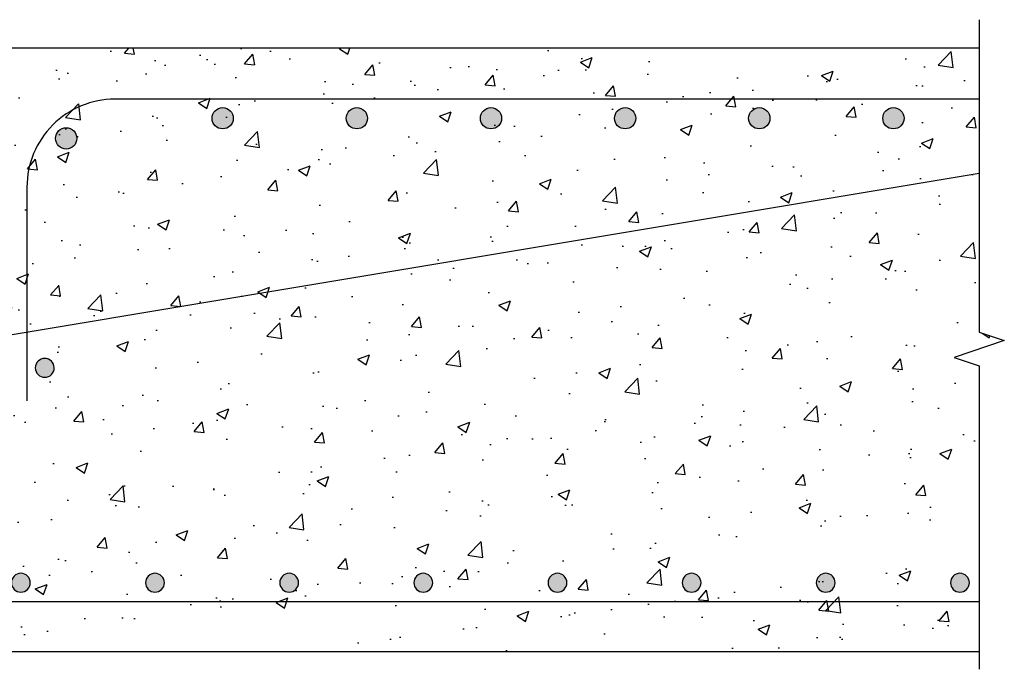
# Model space of a CAD drawing. Header units: inches. Extents: x 144.6 to 168.5, y 21.9 to 43.
# Tile 7 of 7: x 164 to 168.5, y 37.3 to 40.3. Entities that reach past the tile are written whole.
import ezdxf

# ---------------------------------------------------------------- set-up
doc = ezdxf.new("R2010")
doc.units = ezdxf.units.IN
doc.header["$MEASUREMENT"] = 0
doc.layers.add('G-Anno-Std-Scrn', color=250, linetype='Continuous')

# ---------------------------------------------------------------- blocks, each defined once
blk = doc.blocks.new('Reinforcing Bar Section_USACE - __9-1493162-Section 31')
h = blk.add_hatch(color=256)
h.dxf.hatch_style = 1
h.paths.add_polyline_path([(773.77, -31.894, 1), (774.895, -31.894, 1)])
for start, end in [(0, 180), (180, 0)]:
    blk.add_arc((774.332, -31.894), 0.562, start, end)
blk = doc.blocks.new('Reinforcing Bar Section_USACE - _10')
h = blk.add_hatch(color=256)
h.dxf.hatch_style = 1
h.paths.add_polyline_path([(-0.635, 0, 1), (0.635, 0, 1)])
blk.add_circle((0, 0), 0.635)
blk = doc.blocks.new('Reinforcing Bar Section_USACE - __9-1453024-Section 31')
h = blk.add_hatch(color=256)
h.dxf.hatch_style = 1
h.paths.add_polyline_path([(770.743, -19.078, 1), (771.868, -19.078, 1)])
for radius, start, end in [(0.562, 0, 180), (0.563, 180, 360)]:
    blk.add_arc((771.305, -19.078), radius, start, end)

msp = doc.modelspace()

# ---------------------------------------------------------------- hatches: boundary and pattern name
at = {"layer": 'G-Anno-Std-Scrn', "lineweight": -3}
h = msp.add_hatch(dxfattribs=at)
h.set_pattern_fill('AR-CONC', color=256, scale=0.07736, style=0)
h.set_pattern_definition([(50, (156.53366, 35.7097), (0.55487, -0.048545), [0.05802, -0.638217]), (355, (156.53366, 35.7097), (-0.107338, 0.581893), [0.046416, -0.510573]), (100.4514, (156.5799, 35.70565), (0.447532, 0.533348), [0.04931, -0.5424]), (46.184, (156.53366, 35.8644), (0.825614, -0.128045), [0.08703, -0.957325]), (96.6356, (156.6025, 35.85374), (0.72305, 0.753574), [0.073964, -0.8136]), (351.184, (156.5337, 35.8644), (0.72305, 0.753574), [0.069624, -0.76586]), (21, (156.61102, 35.82573), (0.461765, -0.311464), [0.05802, -0.638217]), (326, (156.611, 35.82573), (0.188228, 0.560973), [0.046416, -0.510573]), (71.4514, (156.6495, 35.7998), (0.649993, 0.24951), [0.04931, -0.5424]), (37.5, (156.53366, 35.7097), (0.0094068, 0.2575254), [0, -0.504385, 0, -0.5183094, 0, -0.5125075]), (7.5, (156.53366, 35.7097), (0.2035096, 0.3051154), [0, -0.295514, 0, -0.492781, 0, -0.195333]), (327.5, (156.36115, 35.7097), (0.412963, -0.0174484), [0, -0.193399, 0, -0.603405, 0, -0.800672]), (317.5, (156.2838, 35.7097), (0.451151, 0.077441), [0, -0.251419, 0, -0.400723, 0, -0.568593])])
h.paths.add_polyline_path([(168.3893, 40.1945), (163.9296, 40.1945), (163.9296, 40.0759), (163.92, 40.0372), (163.8813, 40.0372), (163.8813, 39.6757), (163.5332, 39.0728), (163.5718, 39.0728), (163.5718, 39.0341), (163.2237, 39.0341), (163.2237, 38.8056), (163.185, 38.767), (163.1464, 38.8056), (163.1464, 39.0341), (162.6822, 39.0341), (162.6822, 38.8056), (162.6435, 38.767), (162.6048, 38.8056), (162.6048, 39.0341), (162.4888, 39.0341), (162.2567, 39.0341), (162.2567, 39.0728), (162.2954, 39.0728), (161.9473, 39.6757), (161.9473, 40.0372), (161.9086, 40.0372), (161.9086, 40.1945), (161.5992, 40.1945), (161.5992, 40.0372), (161.5605, 40.0372), (161.5605, 39.6783), (161.2124, 39.0753), (161.251, 39.0753), (161.251, 39.0341), (160.9029, 39.0341), (160.9029, 38.8056), (160.8643, 38.767), (160.8256, 38.8056), (160.8256, 39.0341), (160.3614, 39.0341), (160.3614, 38.8056), (160.3227, 38.767), (160.2841, 38.8056), (160.2841, 39.0341), (160.168, 39.0341), (159.9359, 39.0341), (159.9359, 39.0753), (159.9746, 39.0753), (159.6265, 39.6783), (159.6265, 40.0372), (159.5878, 40.0372), (159.5878, 40.1945), (158.4661, 40.1945), (158.4661, 37.4095), (168.3893, 37.4095), (168.3893, 38.7283), (168.2733, 38.767), (168.5053, 38.8443), (168.3893, 38.883)])

# ---------------------------------------------------------------- linework, layer by layer
for p, q in [((168.3893, 40.1945), (163.92, 40.1945)), ((159.0472, 37.6402), (168.3893, 37.6402)), ((158.4661, 37.4095), (168.3893, 37.4095))]:
    msp.add_line(p, q, dxfattribs=at)
msp.add_lwpolyline([(168.3893, 40.3256), (168.3893, 38.883), (168.5053, 38.8443), (168.2733, 38.767), (168.3893, 38.7283), (168.3893, 37.3276)], dxfattribs=at)
for points in [[(168.3893, 39.9587), (164.4026, 39.9587, 0.414214), (163.9965, 39.5525), (163.9965, 38.566)], [(168.3893, 39.615), (163.5663, 38.8112, -0.041311), (163.4995, 38.8056), (158.7397, 38.8056)]]:
    msp.add_lwpolyline(points, format="xyb", dxfattribs=at)

# ---------------------------------------------------------------- block references
at = {"layer": 'G-Anno-Std-Scrn', "lineweight": -3, "xscale": 0.07735961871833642, "yscale": 0.07735961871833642, "zscale": 0.07735961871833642}
for name, p in [('Reinforcing Bar Section_USACE - _10', (164.8995, 39.8709)), ('Reinforcing Bar Section_USACE - _10', (165.5184, 39.8709)), ('Reinforcing Bar Section_USACE - _10', (166.1373, 39.8709)), ('Reinforcing Bar Section_USACE - _10', (166.7562, 39.8709)), ('Reinforcing Bar Section_USACE - _10', (167.375, 39.8709)), ('Reinforcing Bar Section_USACE - _10', (167.9939, 39.8709)), ('Reinforcing Bar Section_USACE - _10', (164.1775, 39.7776)), ('Reinforcing Bar Section_USACE - __9-1453024-Section 31', (104.4108, 40.1945)), ('Reinforcing Bar Section_USACE - __9-1493162-Section 31', (104.0664, 40.1945)), ('Reinforcing Bar Section_USACE - __9-1493162-Section 31', (104.6852, 40.1945)), ('Reinforcing Bar Section_USACE - __9-1493162-Section 31', (105.3041, 40.1945)), ('Reinforcing Bar Section_USACE - __9-1493162-Section 31', (105.923, 40.1945)), ('Reinforcing Bar Section_USACE - __9-1493162-Section 31', (106.5419, 40.1945)), ('Reinforcing Bar Section_USACE - __9-1493162-Section 31', (107.1607, 40.1945)), ('Reinforcing Bar Section_USACE - __9-1493162-Section 31', (107.7796, 40.1945)), ('Reinforcing Bar Section_USACE - __9-1493162-Section 31', (108.3985, 40.1945))]:
    msp.add_blockref(name, p, dxfattribs=at)

doc.saveas('drawing.dxf')
